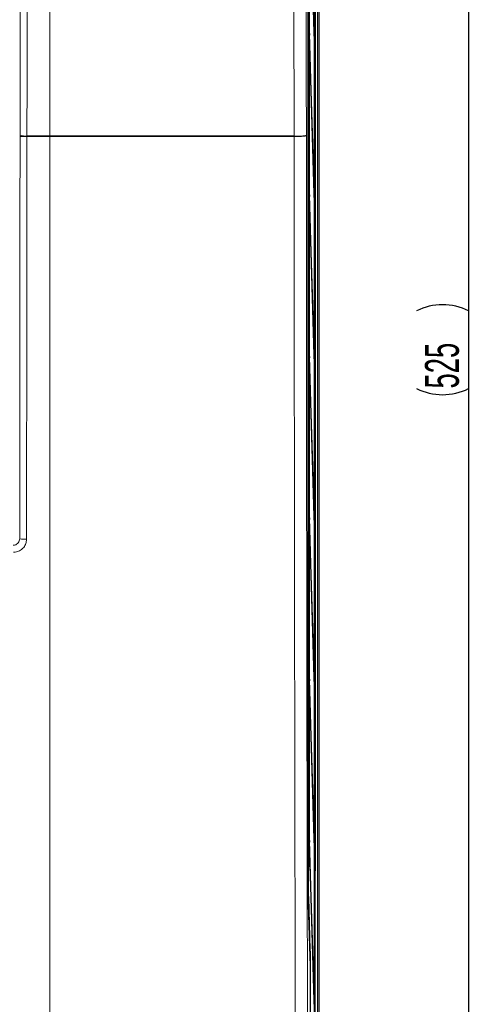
# Model space of a CAD drawing. Header units: millimetres. Extents: x 5 to 418, y 2 to 292.
# Tile 19 of 61: x 94 to 142, y 106 to 208. Entities that reach past the tile are written whole.
import ezdxf

# ---------------------------------------------------------------- set-up
doc = ezdxf.new("R2010")
doc.units = ezdxf.units.MM
doc.layers.add('SLD-0', color=7, linetype='Continuous')
doc.styles.add('SLDTEXTSTYLE1', font='TXT', dxfattribs={"width": 0.605})
doc.dimstyles.new('SLDDIMSTYLE0', dxfattribs={"dimtxt": 3.5, "dimasz": 3.302, "dimexe": 0, "dimexo": 0.0625, "dimgap": 0.875, "dimtad": 1, "dimlfac": 3, "dimrnd": 1e-09, "dimzin": 12, "dimdsep": 46, "dimtxsty": 'SLDTEXTSTYLE1', "dimsah": 1, "dimcen": 0.09, "dimadec": 0, "dimazin": 3, "dimtfac": 1, "dimtofl": 0, "dimtmove": 0, "dimatfit": 3, "dimfxl": 1, "dimfrac": 2, "dimtolj": 1, "dimtzin": 12, "dimarcsym": 0})

# ---------------------------------------------------------------- blocks, each defined once
blk = doc.blocks.new('_D_2')
at = {"layer": 'SLD-0', "color": 7}
for p, q in [((120.79, 261.17), (141.73, 261.17)), ((140.73, 261.17), (140.73, 86.17)), ((120.79, 86.17), (141.73, 86.17))]:
    blk.add_line(p, q, dxfattribs=at)
for centre, start, end in [((138.04, 172.31), 63.4349, 116.5651), ((138.04, 175.03), 243.4349, 296.5651)]:
    blk.add_arc(centre, 6.01, start, end, dxfattribs=at)
for points in [[(140.73, 261.17), (140.22, 257.87), (141.24, 257.87)], [(140.73, 86.17), (141.24, 89.47), (140.22, 89.47)]]:
    blk.add_solid(points, dxfattribs=at)
at = {"layer": 'SLD-0', "color": 7, "insert": (136.22, 169.66), "char_height": 3.5, "attachment_point": 1, "rotation": 90, "style": 'SLDTEXTSTYLE1'}
blk.add_mtext('525', dxfattribs=at)

msp = doc.modelspace()

# ---------------------------------------------------------------- linework, layer by layer
at = {"color": 7, "linetype": 'Continuous', "lineweight": 25}
for p, q in [((124.8785, 95.9888), (124.8785, 251.5019)), ((125.2887, 95.1692), (125.2887, 251.8361)), ((124.1649, 119.615), (124.1649, 251.0292)), ((124.2398, 245.1361), (124.2398, 120.2695)), ((124.2477, 120.2695), (124.2477, 245.1361)), ((124.8042, 245.1361), (124.8042, 99.5028)), ((124.8121, 99.5028), (124.8121, 245.1361)), ((124.7845, 206.4443), (124.2713, 222.9813)), ((124.2674, 222.606), (124.7806, 206.0691)), ((124.7845, 206.4443), (124.7695, 206.4282)), ((124.7806, 206.0691), (124.7845, 206.4443)), ((124.2713, 206.3146), (124.2674, 205.9393)), ((124.2674, 205.9393), (124.7806, 189.4024)), ((124.7845, 189.7777), (124.2713, 206.3146)), ((124.2713, 189.648), (124.2674, 189.2727)), ((124.2674, 189.2727), (124.7806, 172.7357)), ((124.7845, 173.111), (124.2713, 189.648)), ((124.7845, 189.7777), (124.7695, 189.7615)), ((124.7806, 189.4024), (124.7845, 189.7777)), ((124.2713, 172.9813), (124.2674, 172.606)), ((124.7845, 156.4443), (124.2713, 172.9813)), ((124.7845, 173.111), (124.7695, 173.0948)), ((124.7806, 172.7357), (124.7845, 173.111)), ((124.2674, 172.606), (124.7806, 156.0691)), ((124.2713, 156.3146), (124.2674, 155.9393)), ((124.2674, 155.9393), (124.7806, 139.4024)), ((124.7845, 139.7777), (124.2713, 156.3146)), ((124.7845, 156.4443), (124.7695, 156.4282)), ((124.7806, 156.0691), (124.7845, 156.4443)), ((124.2713, 139.648), (124.2674, 139.2727)), ((124.7845, 123.111), (124.2713, 139.648)), ((124.7845, 139.7777), (124.7695, 139.7615)), ((124.7806, 139.4024), (124.7845, 139.7777)), ((124.2674, 139.2727), (124.7806, 122.7357)), ((124.7845, 123.111), (124.7695, 123.0948)), ((124.7806, 122.7357), (124.7845, 123.111)), ((124.2713, 122.9813), (124.2674, 122.606)), ((124.2674, 122.606), (124.7806, 106.0691)), ((124.7845, 106.4443), (124.2713, 122.9813)), ((124.2398, 120.2695), (124.2477, 120.2695)), ((124.3636, 110.9942), (124.198, 116.3828)), ((124.198, 116.3808), (124.198, 116.3828)), ((124.3896, 95.8753), (124.3896, 108.4529)), ((124.7845, 106.4443), (124.7695, 106.4282)), ((124.7806, 106.0691), (124.7845, 106.4443))]:
    msp.add_line(p, q, dxfattribs=at)
at = {"color": 7, "linetype": 'Continuous', "lineweight": 18}
for p, q in [((125.1016, 95.1896), (125.1016, 251.8361)), ((125.2683, 251.8361), (125.2683, 95.1896)), ((124.1732, 246.6683), (124.1732, 119.9071)), ((124.908, 245.0912), (124.908, 119.9144)), ((97.4553, 219.3597), (97.4553, 195.7505)), ((94.3786, 195.8388), (94.3784, 195.6961)), ((95.0869, 195.6792), (95.0867, 195.7505)), ((97.4553, 195.6792), (97.455, 195.6792)), ((97.4553, 195.7505), (97.4557, 195.7505)), ((97.4553, 195.6792), (97.4553, 96.0087)), ((122.6995, 195.6793), (122.7, 195.7149)), ((122.7, 195.7149), (122.7, 195.7505)), ((124.1649, 119.9071), (124.1732, 119.9071)), ((124.8785, 119.9144), (124.908, 119.9144)), ((124.2024, 117.078), (124.3697, 111.6894)), ((124.3636, 110.9922), (124.198, 116.3808)), ((124.3636, 110.9922), (124.3636, 110.9942)), ((124.3894, 108.745), (124.4001, 108.745)), ((124.4001, 108.745), (124.4001, 96.5015))]:
    msp.add_line(p, q, dxfattribs=at)
at = {"color": 7, "linetype": 'Continuous', "lineweight": 18, "flags": 128}
for points in [[(94.3786, 195.8388), (94.3919, 201.5343), (94.4059, 207.5221), (94.4268, 216.5039), (94.4336, 219.426)], [(95.1419, 219.3597), (95.1388, 218.0381), (95.1264, 212.7518), (95.1066, 204.2512), (95.1, 201.446), (95.0867, 195.7505)], [(122.7, 195.7505), (122.6947, 198.0278), (122.6729, 207.2789), (122.6587, 213.3303), (122.646, 218.7138), (122.645, 219.1218)], [(123.9061, 218.9394), (123.9062, 218.868), (123.9327, 207.7132), (123.9469, 201.6957), (123.9609, 195.8071)]]:
    msp.add_lwpolyline(points, dxfattribs=at)
at = {"color": 7, "linetype": 'Continuous', "lineweight": 18}
for centre, radius, start, end in [((94.9093, 203.0966), 7.4195, 265.896471, 271.370995), ((94.9118, 197.2323), 1.492, 249.061159, 276.731847), ((106.8826, 195.6627), 9.4277, 179.466381, 179.899782), ((106.8827, 195.6624), 9.4274, 179.464466, 179.897879), ((94.8753, 156.8107), 2.7272, 258.762722, 273.717637), ((124.3136, 111.6914), 0.0561, 302.379255, 358.011417)]:
    msp.add_arc(centre, radius, start, end, dxfattribs=at)
at = {"color": 7, "linetype": 'Continuous', "lineweight": 25}
msp.add_arc((27.435, 108.7295), 96.955, 359.836534, 1.337224, dxfattribs=at)
at = {"color": 7, "linetype": 'Continuous', "lineweight": 18}
for centre, major_axis, ratio, start_param, end_param in [((124.2317, 119.9071), (0, 3.2667), 0.01791667, 1.57079633, 2.61799388), ((124.5742, 119.9159), (-0.1722, 0.2874), 0.9948398, 3.74698444, 4.17040421), ((124.3392, 108.745), (0, 3.4), 0.01791667, 4.71238898, 5.75958653)]:
    msp.add_ellipse(centre, major_axis=major_axis, ratio=ratio, start_param=start_param, end_param=end_param, dxfattribs=at)
for points, knots in [([(94.3438, 154.1357), (94.3514, 160.9582), (94.3629, 171.2905), (94.3731, 185.1491), (94.3766, 192.1803), (94.3784, 195.6961)], [0, 0, 0, 0, 0.49286217, 0.74641489, 1, 1, 1, 1]), ([(95.0869, 195.6792), (95.0851, 192.1613), (95.0815, 185.1251), (95.0713, 171.2566), (95.0597, 160.9165), (95.0521, 154.0892)], [0, 0, 0, 0, 0.25355272, 0.50713782, 1, 1, 1, 1]), ([(95.0867, 195.7505), (95.3657, 195.7505), (96.1554, 195.7505), (96.9449, 195.7505), (97.4553, 195.7505), (97.4553, 195.7505)], [0, 0, 0, 0, 0.35328762, 0.99999158, 1, 1, 1, 1]), ([(97.455, 195.6792), (96.9444, 195.6792), (96.1552, 195.6792), (95.3657, 195.6792), (95.0869, 195.6792)], [0, 0, 0, 0, 0.64685232, 1, 1, 1, 1]), ([(122.6995, 195.6793), (121.0155, 195.6792), (117.6475, 195.6792), (112.2453, 195.6791), (106.5011, 195.6791), (101.4568, 195.6792), (98.4439, 195.6792), (97.4554, 195.6792), (97.4553, 195.6792)], [0, 0, 0, 0, 0.20045337, 0.40090698, 0.6416257, 0.88234407, 0.99999921, 1, 1, 1, 1]), ([(97.4557, 195.7505), (98.4446, 195.7505), (101.4554, 195.7506), (106.4999, 195.7506), (112.2432, 195.7506), (117.6469, 195.7506), (121.0152, 195.7505), (122.7, 195.7505)], [0, 0, 0, 0, 0.11765132, 0.35820045, 0.59906959, 0.79944239, 1, 1, 1, 1]), ([(122.8389, 96.0117), (122.825, 102.1687), (122.801, 112.8402), (122.7728, 128.0662), (122.7509, 141.6612), (122.7326, 155.272), (122.7179, 168.8132), (122.7065, 182.2827), (122.7018, 191.2137), (122.6995, 195.6793)], [0, 0, 0, 0, 0.1861515, 0.32264079, 0.45913008, 0.59557716, 0.73202423, 0.86601212, 1, 1, 1, 1]), ([(123.9609, 195.8071), (123.9632, 191.3308), (123.9679, 182.3781), (123.9793, 168.8925), (123.994, 155.3519), (124.0124, 141.7581), (124.0343, 128.1799), (124.0625, 112.9729), (124.0866, 102.3148), (124.1005, 96.1654)], [0, 0, 0, 0, 0.13434802, 0.26869597, 0.4050088, 0.54132163, 0.67767664, 0.81403165, 1, 1, 1, 1]), ([(94.3438, 154.1357), (94.3363, 154.061), (94.3214, 153.9118), (94.2064, 153.7121), (94.0373, 153.5613), (93.85, 153.4811), (93.7263, 153.4727), (93.677, 153.4694)], [0, 0, 0, 0, 0.21503447, 0.42964789, 0.64376187, 0.85780447, 1, 1, 1, 1]), ([(93.7161, 152.7553), (93.815, 152.7619), (94.0632, 152.7786), (94.4385, 152.939), (94.777, 153.2405), (95.0074, 153.64), (95.0372, 153.9395), (95.0521, 154.0892)], [0, 0, 0, 0, 0.14219086, 0.35647684, 0.57086591, 0.78546862, 1, 1, 1, 1])]:
    msp.add_open_spline(points, degree=3, knots=knots, dxfattribs=at)
at = {"color": 7, "linetype": 'Continuous', "lineweight": 25}
for points, knots in [([(122.7001, 195.715), (122.8318, 195.7154), (123.0951, 195.7161), (123.459, 195.7302), (123.7475, 195.7522), (123.9179, 195.7789), (123.9585, 195.798), (123.9608, 195.8068), (123.9609, 195.8071)], [0, 0, 0, 0, 0.20601599, 0.41202831, 0.61815317, 0.82455005, 0.99366045, 1, 1, 1, 1]), ([(124.198, 116.3808), (124.1919, 116.6262), (124.1797, 117.1172), (124.1701, 118.067), (124.1656, 118.9148), (124.1651, 119.3789), (124.1649, 119.615)], [0, 0, 0, 0, 0.32178498, 0.64356995, 0.81867733, 1, 1, 1, 1])]:
    msp.add_open_spline(points, degree=3, knots=knots, dxfattribs=at)

# ---------------------------------------------------------------- dimensions: what is measured, and where the dimension line sits
at = {"layer": 'SLD-0', "color": 7}
dim = msp.add_linear_dim(base=(140.7293, 86.1695), p1=(120.7887, 261.1695), p2=(120.7887, 86.1695), angle=90, text='(<>)', dimstyle='SLDDIMSTYLE0', dxfattribs=at)
dim.commit()
dim.dimension.update_dxf_attribs({"geometry": '_D_2', "text_midpoint": (140.7293, 173.6695), "dimtype": 160})

doc.saveas('drawing.dxf')
